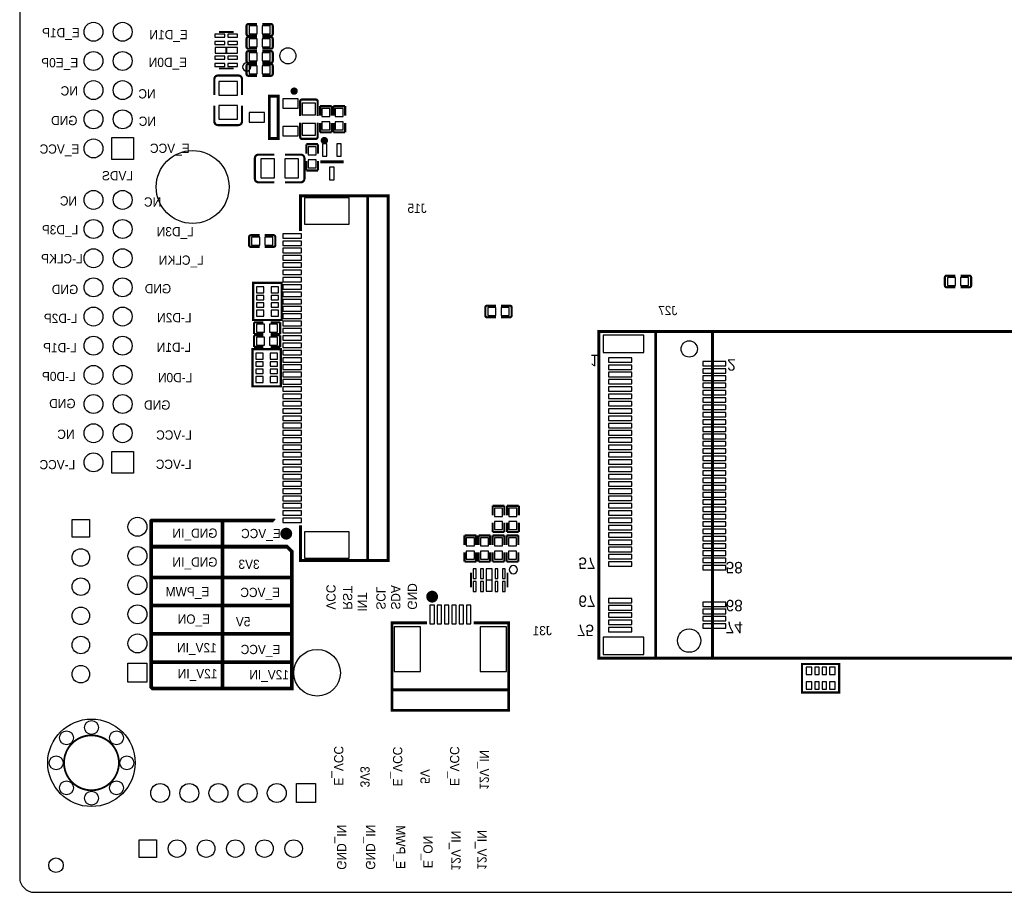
# Model space of a CAD drawing. Extents: x 5 to 312, y -2 to 102.
# Tile 18 of 20: x 177 to 244, y 8 to 68. Entities that reach past the tile are written whole.
import ezdxf

# ---------------------------------------------------------------- set-up
doc = ezdxf.new("R2010")
doc.units = 0
doc.header["$MEASUREMENT"] = 0
for name, color, linetype in [('BG_OUTLINE', 6, 'CONTINUOUS'), ('BG_SILKSCREEN_BOTTOM', 7, 'CONTINUOUS'), ('PG_SILKSCREEN_BOTTOM', 7, 'CONTINUOUS'), ('PIN_BOTTOM', 240, 'CONTINUOUS')]:
    doc.layers.add(name, color=color, linetype=linetype)

msp = doc.modelspace()

# ---------------------------------------------------------------- linework, layer by layer
at = {"layer": 'BG_OUTLINE'}
msp.add_lwpolyline([(278.83524, 98.3234), (177.81944, 98.3234, 0.414214), (176.80344, 97.3074), (176.80344, 9.3218, 0.414214), (177.81944, 8.3058), (310.86464, 8.3058, 0.414214), (311.88064, 9.3218), (311.88064, 97.3074, 0.414214), (310.86464, 98.3234), (282.06104, 98.3234)], format="xyb", close=True, dxfattribs=at)
at = {"layer": 'BG_SILKSCREEN_BOTTOM', "const_width": 0.254}
for points in [[(190.72264, 22.2758), (185.92204, 22.2758), (185.82044, 22.3774), (185.82044, 33.7566), (185.87124, 33.8074), (190.72264, 33.8074), (190.72264, 22.2758), (195.47244, 22.2758), (195.47244, 31.6738), (195.14224, 32.004), (185.82044, 32.004)], [(190.72264, 33.8074), (194.25324, 33.8074), (194.27864, 33.782)], [(195.37084, 29.8958), (185.84584, 29.8958), (185.82044, 29.8704)], [(195.42164, 27.9654), (185.84584, 27.9654), (185.82044, 27.9908)], [(195.44704, 26.035), (185.84584, 26.035), (185.82044, 26.0604)], [(195.39624, 24.0792), (185.89664, 24.0792)]]:
    msp.add_lwpolyline(points, dxfattribs=at)
at = {"layer": 'PG_SILKSCREEN_BOTTOM'}
for points, const_width in [([(192.48974, 67.8373, 0.414253), (192.36274, 67.7103)], 0.15001), ([(194.16253, 67.7103, 0.414253), (194.03553, 67.8373)], 0.15001), ([(192.36274, 67.164, 0.414331), (192.48974, 67.037)], 0.15001), ([(192.48974, 66.9483, 0.414253), (192.36274, 66.8213)], 0.15001), ([(194.03553, 67.037, 0.414331), (194.16253, 67.164)], 0.15001), ([(194.16253, 66.8213, 0.414253), (194.03553, 66.9483)], 0.15001), ([(192.36274, 66.275, 0.414331), (192.48974, 66.148)], 0.15001), ([(194.03553, 66.148, 0.414331), (194.16253, 66.275)], 0.15001), ([(192.48974, 65.9831, 0.414253), (192.36274, 65.8561)], 0.15001), ([(194.16253, 65.8561, 0.414253), (194.03553, 65.9831)], 0.15001), ([(192.36274, 65.3098, 0.414331), (192.48974, 65.1828)], 0.15001), ([(192.48974, 65.0941, 0.414253), (192.36274, 64.9671)], 0.15001), ([(194.03553, 65.1828, 0.414331), (194.16253, 65.3098)], 0.15001), ([(194.16253, 64.9671, 0.414253), (194.03553, 65.0941)], 0.15001), ([(190.40768, 64.31102, 0.414214), (190.15368, 64.05702)], 0.15011), ([(192.0536, 64.05702, 0.414214), (191.7996, 64.31102)], 0.15011), ([(192.36274, 64.4208, 0.414331), (192.48974, 64.2938)], 0.15001), ([(194.03553, 64.2938, 0.414331), (194.16253, 64.4208)], 0.15001), ([(195.75283, 63.2426, 1.000029), (195.50284, 63.2426, 0.999971), (195.75283, 63.2426)], 0.25001), ([(196.1684, 62.66434, 0.414214), (196.0414, 62.53734)], 0.15011), ([(197.24028, 62.53734, 0.414214), (197.11328, 62.66434)], 0.15011), ([(190.15368, 61.16498, 0.414214), (190.40768, 60.91098)], 0.15011), ([(191.7996, 60.91098, 0.414214), (192.0536, 61.16498)], 0.15011), ([(196.0414, 60.09386, 0.414214), (196.1684, 59.96686)], 0.15011), ([(197.11328, 59.96686, 0.414214), (197.24028, 60.09386)], 0.15011), ([(197.82564, 59.85261, 1.000015), (197.57563, 59.85259, 0.999985), (197.82564, 59.85261)], 0.25001), ([(193.18821, 58.88736, 0.414214), (192.93421, 58.63336)], 0.15011), ([(196.33426, 58.63336, 0.414214), (196.08026, 58.88736)], 0.15011), ([(192.93421, 57.24144, 0.414214), (193.18821, 56.98744)], 0.15011), ([(196.08026, 56.98744, 0.414214), (196.33426, 57.24144)], 0.15011), ([(192.66754, 53.3593, 0.414253), (192.54054, 53.2323)], 0.15001), ([(194.34033, 53.2323, 0.414253), (194.21333, 53.3593)], 0.15001), ([(192.54054, 52.686, 0.414331), (192.66754, 52.559)], 0.15001), ([(194.21333, 52.559, 0.414331), (194.34033, 52.686)], 0.15001), ([(240.39414, 50.5904, 0.414331), (240.26714, 50.4634)], 0.15001), ([(242.06693, 50.4634, 0.414331), (241.93993, 50.5904)], 0.15001), ([(240.26714, 49.9171, 0.414253), (240.39414, 49.7901)], 0.15001), ([(241.93993, 49.7901, 0.414253), (242.06693, 49.9171)], 0.15001), ([(208.87274, 48.533, 0.414331), (208.74574, 48.406)], 0.15001), ([(210.54553, 48.406, 0.414331), (210.41853, 48.533)], 0.15001), ([(208.74574, 47.8597, 0.414253), (208.87274, 47.7327)], 0.15001), ([(210.41853, 47.7327, 0.414253), (210.54553, 47.8597)], 0.15001), ([(195.29121, 32.89661, -0.999971), (194.88486, 32.89658, -1.000029), (195.29121, 32.89661)], 0.4064), ([(205.29685, 28.5784, -1.000018), (204.89043, 28.5784, -0.999982), (205.29685, 28.5784)], 0.4064), ([(183.61064, 17.145, 1), (179.84382, 17.22501, 1), (183.61064, 17.145)], 0.127)]:
    msp.add_lwpolyline(points, format="xyb", dxfattribs=dict(at, const_width=const_width))
for points, const_width in [([(192.36274, 67.7103), (192.36274, 67.164)], 0.15001), ([(192.48974, 67.8373), (193.08743, 67.8373)], 0.15001), ([(194.03553, 67.8373), (193.43795, 67.8373)], 0.15001), ([(194.16253, 67.164), (194.16253, 67.7103)], 0.15001), ([(191.47674, 67.28991), (190.47674, 67.28991)], 0.127), ([(192.36274, 66.8213), (192.36274, 66.275)], 0.15001), ([(192.48974, 67.037), (193.08743, 67.037)], 0.15001), ([(192.48974, 66.9483), (193.08743, 66.9483)], 0.15001), ([(194.03553, 67.037), (193.43795, 67.037)], 0.15001), ([(194.03553, 66.9483), (193.43795, 66.9483)], 0.15001), ([(194.16253, 66.275), (194.16253, 66.8213)], 0.15001), ([(192.48974, 66.148), (193.08743, 66.148)], 0.15001), ([(194.03553, 66.148), (193.43795, 66.148)], 0.15001), ([(192.36274, 65.8561), (192.36274, 65.3098)], 0.15001), ([(192.48974, 65.9831), (193.08743, 65.9831)], 0.15001), ([(194.03553, 65.9831), (193.43795, 65.9831)], 0.15001), ([(194.16253, 65.3098), (194.16253, 65.8561)], 0.15001), ([(191.47674, 64.79009), (190.47674, 64.79009)], 0.127), ([(192.36274, 64.9671), (192.36274, 64.4208)], 0.15001), ([(192.48974, 65.1828), (193.08743, 65.1828)], 0.15001), ([(192.48974, 65.0941), (193.08743, 65.0941)], 0.15001), ([(194.03553, 65.1828), (193.43795, 65.1828)], 0.15001), ([(194.03553, 65.0941), (193.43795, 65.0941)], 0.15001), ([(194.16253, 64.4208), (194.16253, 64.9671)], 0.15001), ([(191.7996, 64.31102), (190.40768, 64.31102)], 0.15011), ([(192.48974, 64.2938), (193.08743, 64.2938)], 0.15001), ([(194.03553, 64.2938), (193.43795, 64.2938)], 0.15001), ([(190.15368, 64.05702), (190.15368, 62.98565)], 0.15011), ([(192.0536, 64.05702), (192.0536, 62.98565)], 0.15011), ([(194.52784, 59.99259), (194.52784, 62.89261), (193.92784, 62.89261), (193.92784, 59.99259), (194.52784, 59.99259)], 0.2), ([(190.15368, 61.16498), (190.15368, 62.24118)], 0.15011), ([(192.0536, 61.16498), (192.0536, 62.24118)], 0.15011), ([(196.0414, 62.53734), (196.0414, 61.52794)], 0.15011), ([(197.11328, 62.66434), (196.1684, 62.66434)], 0.15011), ([(197.24028, 62.53734), (197.24028, 61.52794)], 0.15011), ([(197.40924, 61.56551), (197.40924, 62.2155)], 0.15009), ([(197.40924, 62.2155), (198.20924, 62.2155)], 0.15009), ([(198.20924, 62.2155), (198.20924, 61.56551)], 0.15009), ([(198.32364, 61.56551), (198.32364, 62.2155)], 0.15009), ([(198.32364, 62.2155), (199.12364, 62.2155)], 0.15009), ([(199.12364, 62.2155), (199.12364, 61.56551)], 0.15009), ([(190.40768, 60.91098), (191.7996, 60.91098)], 0.15011), ([(196.0414, 60.09386), (196.0414, 61.08649)], 0.15011), ([(197.24028, 60.09386), (197.24028, 61.08649)], 0.15011), ([(197.40924, 61.06569), (197.40924, 60.4157)], 0.15009), ([(198.20924, 60.4157), (198.20924, 61.06569)], 0.15009), ([(198.32364, 61.06569), (198.32364, 60.4157)], 0.15009), ([(199.12364, 60.4157), (199.12364, 61.06569)], 0.15009), ([(197.40924, 60.4157), (198.20924, 60.4157)], 0.15009), ([(198.32364, 60.4157), (199.12364, 60.4157)], 0.15009), ([(196.1684, 59.96686), (197.11328, 59.96686)], 0.15011), ([(196.46944, 58.94931), (196.46944, 59.5993)], 0.15009), ([(196.46944, 59.5993), (197.26944, 59.5993)], 0.15009), ([(197.26944, 59.5993), (197.26944, 58.94931)], 0.15009), ([(193.18821, 58.88736), (194.26441, 58.88736)], 0.15011), ([(196.08026, 58.88736), (195.00889, 58.88736)], 0.15011), ([(192.93421, 58.63336), (192.93421, 57.24144)], 0.15011), ([(196.33426, 57.24144), (196.33426, 58.63336)], 0.15011), ([(196.46944, 58.44949), (196.46944, 57.7995)], 0.15009), ([(197.26944, 57.7995), (197.26944, 58.44949)], 0.15009), ([(199.01563, 58.3946), (197.41564, 58.3946)], 0.2), ([(196.46944, 57.7995), (197.26944, 57.7995)], 0.15009), ([(193.18821, 56.98744), (194.26441, 56.98744)], 0.15011), ([(196.08026, 56.98744), (195.00889, 56.98744)], 0.15011), ([(196.07264, 33.461), (196.07264, 31.061), (202.07263, 31.061), (202.07263, 56.061), (196.07264, 56.061), (196.07264, 53.66101)], 0.2), ([(200.67263, 56.061), (200.67263, 31.061)], 0.2), ([(192.66754, 53.3593), (193.26523, 53.3593)], 0.15001), ([(194.21333, 53.3593), (193.61575, 53.3593)], 0.15001), ([(192.54054, 53.2323), (192.54054, 52.686)], 0.15001), ([(194.34033, 52.686), (194.34033, 53.2323)], 0.15001), ([(192.66754, 52.559), (193.26523, 52.559)], 0.15001), ([(194.21333, 52.559), (193.61575, 52.559)], 0.15001), ([(240.39414, 50.5904), (240.99173, 50.5904)], 0.15001), ([(241.93993, 50.5904), (241.34225, 50.5904)], 0.15001), ([(194.64605, 50.0938), (192.82103, 50.0938), (192.82103, 47.5438), (194.77104, 47.5438), (194.77104, 50.0938), (194.64605, 50.0938)], 0.15001), ([(240.26714, 50.4634), (240.26714, 49.9171)], 0.15001), ([(242.06693, 49.9171), (242.06693, 50.4634)], 0.15001), ([(240.39414, 49.7901), (240.99173, 49.7901)], 0.15001), ([(241.93993, 49.7901), (241.34225, 49.7901)], 0.15001), ([(208.74574, 48.406), (208.74574, 47.8597)], 0.15001), ([(208.87274, 48.533), (209.47033, 48.533)], 0.15001), ([(210.41853, 48.533), (209.82085, 48.533)], 0.15001), ([(210.54553, 47.8597), (210.54553, 48.406)], 0.15001), ([(193.52073, 47.39), (192.87074, 47.39)], 0.15009), ([(192.87074, 47.39), (192.87074, 46.59)], 0.15009), ([(194.02055, 47.39), (194.67053, 47.39)], 0.15009), ([(194.67053, 47.39), (194.67053, 46.59)], 0.15009), ([(208.87274, 47.7327), (209.47033, 47.7327)], 0.15001), ([(210.41853, 47.7327), (209.82085, 47.7327)], 0.15001), ([(192.87074, 46.59), (193.52073, 46.59)], 0.15009), ([(194.67053, 46.59), (194.02055, 46.59)], 0.15009), ([(216.52665, 46.76), (300.52663, 46.76), (300.52663, 24.36), (216.52665, 24.36), (216.52665, 46.76)], 0.2), ([(220.42664, 46.76), (220.42664, 24.36)], 0.2), ([(224.32663, 24.36), (224.32663, 46.76)], 0.2), ([(193.52073, 46.501), (192.87074, 46.501)], 0.15009), ([(192.87074, 46.501), (192.87074, 45.701)], 0.15009), ([(194.02055, 46.501), (194.67053, 46.501)], 0.15009), ([(194.67053, 46.501), (194.67053, 45.701)], 0.15009), ([(194.59525, 45.5472), (192.77023, 45.5472), (192.77023, 42.9972), (194.72024, 42.9972), (194.72024, 45.5472), (194.59525, 45.5472)], 0.15001), ([(192.87074, 45.701), (193.52073, 45.701)], 0.15009), ([(194.67053, 45.701), (194.02055, 45.701)], 0.15009), ([(210.04564, 34.8089), (209.24564, 34.8089)], 0.15009), ([(209.24564, 34.8089), (209.24564, 34.15891)], 0.15009), ([(210.04564, 34.15891), (210.04564, 34.8089)], 0.15009), ([(211.03624, 34.8089), (210.23624, 34.8089)], 0.15009), ([(210.23624, 34.8089), (210.23624, 34.15891)], 0.15009), ([(211.03624, 34.15891), (211.03624, 34.8089)], 0.15009), ([(209.24564, 33.0091), (209.24564, 33.65909)], 0.15009), ([(210.04564, 33.65909), (210.04564, 33.0091)], 0.15009), ([(210.23624, 33.0091), (210.23624, 33.65909)], 0.15009), ([(211.03624, 33.65909), (211.03624, 33.0091)], 0.15009), ([(207.31524, 32.12691), (207.31524, 32.7769)], 0.15009), ([(207.31524, 32.7769), (208.11524, 32.7769)], 0.15009), ([(208.11524, 32.7769), (208.11524, 32.12691)], 0.15009), ([(208.28044, 32.12691), (208.28044, 32.7769)], 0.15009), ([(208.28044, 32.7769), (209.08044, 32.7769)], 0.15009), ([(209.08044, 32.7769), (209.08044, 32.12691)], 0.15009), ([(210.04564, 33.0091), (209.24564, 33.0091)], 0.15009), ([(209.24564, 32.12691), (209.24564, 32.7769)], 0.15009), ([(209.24564, 32.7769), (210.04564, 32.7769)], 0.15009), ([(210.04564, 32.7769), (210.04564, 32.12691)], 0.15009), ([(210.21084, 32.12691), (210.21084, 32.7769)], 0.15009), ([(210.21084, 32.7769), (211.01084, 32.7769)], 0.15009), ([(211.03624, 33.0091), (210.23624, 33.0091)], 0.15009), ([(211.01084, 32.7769), (211.01084, 32.12691)], 0.15009), ([(207.31524, 31.62709), (207.31524, 30.9771)], 0.15009), ([(208.11524, 30.9771), (208.11524, 31.62709)], 0.15009), ([(208.28044, 31.62709), (208.28044, 30.9771)], 0.15009), ([(209.08044, 30.9771), (209.08044, 31.62709)], 0.15009), ([(209.24564, 31.62709), (209.24564, 30.9771)], 0.15009), ([(210.04564, 30.9771), (210.04564, 31.62709)], 0.15009), ([(210.21084, 31.62709), (210.21084, 30.9771)], 0.15009), ([(211.01084, 30.9771), (211.01084, 31.62709)], 0.15009), ([(207.31524, 30.9771), (208.11524, 30.9771)], 0.15009), ([(208.28044, 30.9771), (209.08044, 30.9771)], 0.15009), ([(209.24564, 30.9771), (210.04564, 30.9771)], 0.15009), ([(210.21084, 30.9771), (211.01084, 30.9771)], 0.15009), ([(207.76073, 30.2181), (207.76073, 29.2181)], 0.127), ([(210.26055, 30.2181), (210.26055, 29.2181)], 0.127), ([(207.94363, 26.781), (210.34363, 26.781), (210.34363, 20.78101), (202.34364, 20.78101), (202.34364, 26.781), (204.74364, 26.781)], 0.2), ([(230.46863, 23.83701), (230.46863, 22.012), (233.01864, 22.012), (233.01864, 23.962), (230.46863, 23.962), (230.46863, 23.83701)], 0.15001), ([(210.34363, 22.18101), (202.34364, 22.18101)], 0.2)]:
    msp.add_lwpolyline(points, dxfattribs=dict(at, const_width=const_width))
for points in [[(192.65763, 64.897, 1), (192.08964, 64.897, 1)], [(210.94563, 30.4292, 1), (210.37764, 30.4292, 1)]]:
    msp.add_lwpolyline(points, format="xyb", close=True, dxfattribs=at)
at = {"layer": 'PIN_BOTTOM'}
for points in [[(192.53754, 67.71201), (192.53754, 67.16199), (193.08755, 67.16199), (193.08755, 67.71201)], [(193.43772, 67.71201), (193.43772, 67.16199), (193.98773, 67.16199), (193.98773, 67.71201)], [(190.19924, 66.94), (190.87925, 66.94), (190.87925, 67.14), (190.19924, 67.14)], [(191.07402, 66.94), (191.75403, 66.94), (191.75403, 67.14), (191.07402, 67.14)], [(190.19924, 66.4399), (190.87925, 66.4399), (190.87925, 66.6399), (190.19924, 66.6399)], [(190.20643, 65.84), (190.95644, 65.84), (190.95644, 66.24), (190.20643, 66.24)], [(190.99683, 65.84), (191.74684, 65.84), (191.74684, 66.24), (190.99683, 66.24)], [(191.07402, 66.4399), (191.75403, 66.4399), (191.75403, 66.6399), (191.07402, 66.6399)], [(192.53754, 66.82301), (192.53754, 66.27299), (193.08755, 66.27299), (193.08755, 66.82301)], [(193.43772, 66.82301), (193.43772, 66.27299), (193.98773, 66.27299), (193.98773, 66.82301)], [(190.19924, 65.4401), (190.87925, 65.4401), (190.87925, 65.6401), (190.19924, 65.6401)], [(191.07402, 65.4401), (191.75403, 65.4401), (191.75403, 65.6401), (191.07402, 65.6401)], [(192.53754, 65.85781), (192.53754, 65.30779), (193.08755, 65.30779), (193.08755, 65.85781)], [(193.43772, 65.85781), (193.43772, 65.30779), (193.98773, 65.30779), (193.98773, 65.85781)], [(190.19924, 64.94), (190.87925, 64.94), (190.87925, 65.14), (190.19924, 65.14)], [(191.07402, 64.94), (191.75403, 64.94), (191.75403, 65.14), (191.07402, 65.14)], [(192.53754, 64.96881), (192.53754, 64.41879), (193.08755, 64.41879), (193.08755, 64.96881)], [(193.43772, 64.96881), (193.43772, 64.41879), (193.98773, 64.41879), (193.98773, 64.96881)], [(191.75364, 63.911), (190.45364, 63.911), (190.45364, 62.96099), (191.75364, 62.96099)], [(191.75364, 62.26101), (190.45364, 62.26101), (190.45364, 61.311), (191.75364, 61.311)], [(195.90286, 62.06759), (195.90286, 62.7176), (194.85285, 62.7176), (194.85285, 62.06759)], [(197.09084, 62.41562), (196.19084, 62.41562), (196.19084, 61.61563), (197.09084, 61.61563)], [(193.60284, 61.11758), (193.60284, 61.76759), (192.55283, 61.76759), (192.55283, 61.11758)], [(198.08424, 62.04069), (197.53423, 62.04069), (197.53423, 61.49068), (198.08424, 61.49068)], [(198.99864, 62.04069), (198.44863, 62.04069), (198.44863, 61.49068), (198.99864, 61.49068)], [(195.90286, 60.16757), (195.90286, 60.81758), (194.85285, 60.81758), (194.85285, 60.16757)], [(197.09084, 61.01558), (196.19084, 61.01558), (196.19084, 60.21558), (197.09084, 60.21558)], [(198.08424, 61.14052), (197.53423, 61.14052), (197.53423, 60.59051), (198.08424, 60.59051)], [(198.99864, 61.14052), (198.44863, 61.14052), (198.44863, 60.59051), (198.99864, 60.59051)], [(184.61464, 58.559), (183.11464, 58.559), (183.11464, 60.059), (184.61464, 60.059)], [(197.86564, 59.6196), (197.56564, 59.6196), (197.56564, 58.76959), (197.86564, 58.76959)], [(198.86564, 59.6196), (198.56564, 59.6196), (198.56564, 58.76959), (198.86564, 58.76959)], [(197.14444, 59.42449), (196.59443, 59.42449), (196.59443, 58.87448), (197.14444, 58.87448)], [(194.28425, 57.28739), (194.28425, 58.58739), (193.33424, 58.58739), (193.33424, 57.28739)], [(195.93423, 57.28739), (195.93423, 58.58739), (194.98422, 58.58739), (194.98422, 57.28739)], [(197.14444, 58.52432), (196.59443, 58.52432), (196.59443, 57.97431), (197.14444, 57.97431)], [(198.36564, 58.01961), (198.06564, 58.01961), (198.06564, 57.1696), (198.36564, 57.1696)], [(199.39663, 55.91269), (196.34863, 55.91269), (196.34863, 54.10929), (199.39663, 54.10929)], [(196.13263, 53.46339), (194.86263, 53.46339), (194.86263, 53.15859), (196.13263, 53.15859)], [(192.71534, 53.23401), (192.71534, 52.68399), (193.26535, 52.68399), (193.26535, 53.23401)], [(193.61552, 53.23401), (193.61552, 52.68399), (194.16553, 52.68399), (194.16553, 53.23401)], [(196.13263, 52.96339), (194.86263, 52.96339), (194.86263, 52.65859), (196.13263, 52.65859)], [(196.13263, 52.4634), (194.86263, 52.4634), (194.86263, 52.1586), (196.13263, 52.1586)], [(196.13263, 51.9634), (194.86263, 51.9634), (194.86263, 51.6586), (196.13263, 51.6586)], [(196.13263, 51.4634), (194.86263, 51.4634), (194.86263, 51.1586), (196.13263, 51.1586)], [(196.13263, 50.9634), (194.86263, 50.9634), (194.86263, 50.6586), (196.13263, 50.6586)], [(196.13263, 50.4634), (194.86263, 50.4634), (194.86263, 50.1586), (196.13263, 50.1586)], [(240.99195, 49.91539), (240.99195, 50.46541), (240.44194, 50.46541), (240.44194, 49.91539)], [(241.89213, 49.91539), (241.89213, 50.46541), (241.34212, 50.46541), (241.34212, 49.91539)], [(193.54623, 49.41941), (193.54623, 49.81819), (193.04585, 49.81819), (193.04585, 49.41941)], [(194.54623, 49.41941), (194.54623, 49.81819), (194.04585, 49.81819), (194.04585, 49.41941)], [(196.13263, 49.9634), (194.86263, 49.9634), (194.86263, 49.6586), (196.13263, 49.6586)], [(196.13263, 49.4634), (194.86263, 49.4634), (194.86263, 49.1586), (196.13263, 49.1586)], [(193.54623, 48.91895), (193.54623, 49.21867), (193.04585, 49.21867), (193.04585, 48.91895)], [(193.54623, 48.41893), (193.54623, 48.71865), (193.04585, 48.71865), (193.04585, 48.41893)], [(194.54623, 48.91895), (194.54623, 49.21867), (194.04585, 49.21867), (194.04585, 48.91895)], [(194.54623, 48.41893), (194.54623, 48.71865), (194.04585, 48.71865), (194.04585, 48.41893)], [(196.13263, 48.9634), (194.86263, 48.9634), (194.86263, 48.6586), (196.13263, 48.6586)], [(193.54623, 47.81941), (193.54623, 48.21819), (193.04585, 48.21819), (193.04585, 47.81941)], [(194.54623, 47.81941), (194.54623, 48.21819), (194.04585, 48.21819), (194.04585, 47.81941)], [(196.13263, 48.4634), (194.86263, 48.4634), (194.86263, 48.1586), (196.13263, 48.1586)], [(196.13263, 47.9634), (194.86263, 47.9634), (194.86263, 47.6586), (196.13263, 47.6586)], [(209.47055, 47.85799), (209.47055, 48.40801), (208.92054, 48.40801), (208.92054, 47.85799)], [(210.37073, 47.85799), (210.37073, 48.40801), (209.82072, 48.40801), (209.82072, 47.85799)], [(196.13263, 47.46341), (194.86263, 47.46341), (194.86263, 47.15861), (196.13263, 47.15861)], [(193.59555, 46.71499), (193.59555, 47.26501), (193.04554, 47.26501), (193.04554, 46.71499)], [(194.49573, 46.71499), (194.49573, 47.26501), (193.94572, 47.26501), (193.94572, 46.71499)], [(196.13263, 46.96341), (194.86263, 46.96341), (194.86263, 46.65861), (196.13263, 46.65861)], [(193.59555, 45.82599), (193.59555, 46.37601), (193.04554, 46.37601), (193.04554, 45.82599)], [(194.49573, 45.82599), (194.49573, 46.37601), (193.94572, 46.37601), (193.94572, 45.82599)], [(196.13263, 46.46341), (194.86263, 46.46341), (194.86263, 46.15861), (196.13263, 46.15861)], [(196.13263, 45.96341), (194.86263, 45.96341), (194.86263, 45.65861), (196.13263, 45.65861)], [(216.82665, 46.50999), (216.82665, 45.30999), (219.62664, 45.30999), (219.62664, 46.50999)], [(193.49543, 44.87281), (193.49543, 45.27159), (192.99505, 45.27159), (192.99505, 44.87281)], [(194.49543, 44.87281), (194.49543, 45.27159), (193.99505, 45.27159), (193.99505, 44.87281)], [(196.13263, 45.46341), (194.86263, 45.46341), (194.86263, 45.15861), (196.13263, 45.15861)], [(193.49543, 44.37235), (193.49543, 44.67207), (192.99505, 44.67207), (192.99505, 44.37235)], [(194.49543, 44.37235), (194.49543, 44.67207), (193.99505, 44.67207), (193.99505, 44.37235)], [(196.13263, 44.96341), (194.86263, 44.96341), (194.86263, 44.65861), (196.13263, 44.65861)], [(217.20165, 44.95998), (217.20165, 44.66001), (218.8016, 44.66001), (218.8016, 44.95998)], [(223.65165, 44.70999), (223.65165, 44.41002), (225.2516, 44.41002), (225.2516, 44.70999)], [(193.49543, 43.87233), (193.49543, 44.17205), (192.99505, 44.17205), (192.99505, 43.87233)], [(194.49543, 43.87233), (194.49543, 44.17205), (193.99505, 44.17205), (193.99505, 43.87233)], [(196.13263, 44.46341), (194.86263, 44.46341), (194.86263, 44.15861), (196.13263, 44.15861)], [(196.13263, 43.96341), (194.86263, 43.96341), (194.86263, 43.65861), (196.13263, 43.65861)], [(217.20165, 44.45998), (217.20165, 44.16001), (218.8016, 44.16001), (218.8016, 44.45998)], [(217.20165, 43.95998), (217.20165, 43.66001), (218.8016, 43.66001), (218.8016, 43.95998)], [(223.65165, 44.21), (223.65165, 43.91002), (225.2516, 43.91002), (225.2516, 44.21)], [(193.49543, 43.27281), (193.49543, 43.67159), (192.99505, 43.67159), (192.99505, 43.27281)], [(194.49543, 43.27281), (194.49543, 43.67159), (193.99505, 43.67159), (193.99505, 43.27281)], [(196.13263, 43.46339), (194.86263, 43.46339), (194.86263, 43.15859), (196.13263, 43.15859)], [(217.20165, 43.45998), (217.20165, 43.16001), (218.8016, 43.16001), (218.8016, 43.45998)], [(223.65165, 43.71), (223.65165, 43.41002), (225.2516, 43.41002), (225.2516, 43.71)], [(196.13263, 42.96339), (194.86263, 42.96339), (194.86263, 42.65859), (196.13263, 42.65859)], [(217.20165, 42.95999), (217.20165, 42.66001), (218.8016, 42.66001), (218.8016, 42.95999)], [(223.65165, 43.21), (223.65165, 42.91002), (225.2516, 42.91002), (225.2516, 43.21)], [(223.65165, 42.71), (223.65165, 42.41002), (225.2516, 42.41002), (225.2516, 42.71)], [(196.13263, 42.46339), (194.86263, 42.46339), (194.86263, 42.15859), (196.13263, 42.15859)], [(196.13263, 41.96339), (194.86263, 41.96339), (194.86263, 41.65859), (196.13263, 41.65859)], [(217.20165, 42.45999), (217.20165, 42.16001), (218.8016, 42.16001), (218.8016, 42.45999)], [(217.20165, 41.95999), (217.20165, 41.66001), (218.8016, 41.66001), (218.8016, 41.95999)], [(223.65165, 42.21), (223.65165, 41.91003), (225.2516, 41.91003), (225.2516, 42.21)], [(196.13263, 41.46339), (194.86263, 41.46339), (194.86263, 41.15859), (196.13263, 41.15859)], [(217.20165, 41.45999), (217.20165, 41.16001), (218.8016, 41.16001), (218.8016, 41.45999)], [(223.65165, 41.70998), (223.65165, 41.41), (225.2516, 41.41), (225.2516, 41.70998)], [(223.65165, 41.20998), (223.65165, 40.91), (225.2516, 40.91), (225.2516, 41.20998)], [(196.13263, 40.96339), (194.86263, 40.96339), (194.86263, 40.65859), (196.13263, 40.65859)], [(217.20165, 40.95999), (217.20165, 40.66002), (218.8016, 40.66002), (218.8016, 40.95999)], [(223.65165, 40.70998), (223.65165, 40.41), (225.2516, 40.41), (225.2516, 40.70998)], [(196.13263, 40.46339), (194.86263, 40.46339), (194.86263, 40.15859), (196.13263, 40.15859)], [(196.13263, 39.9634), (194.86263, 39.9634), (194.86263, 39.6586), (196.13263, 39.6586)], [(217.20165, 40.45999), (217.20165, 40.16002), (218.8016, 40.16002), (218.8016, 40.45999)], [(217.20165, 39.95999), (217.20165, 39.66002), (218.8016, 39.66002), (218.8016, 39.95999)], [(223.65165, 40.20998), (223.65165, 39.91), (225.2516, 39.91), (225.2516, 40.20998)], [(196.13263, 39.4634), (194.86263, 39.4634), (194.86263, 39.1586), (196.13263, 39.1586)], [(217.20165, 39.45999), (217.20165, 39.16002), (218.8016, 39.16002), (218.8016, 39.45999)], [(223.65165, 39.70998), (223.65165, 39.41001), (225.2516, 39.41001), (225.2516, 39.70998)], [(223.65165, 39.20998), (223.65165, 38.91001), (225.2516, 38.91001), (225.2516, 39.20998)], [(184.61464, 37.03499), (183.11464, 37.03499), (183.11464, 38.53499), (184.61464, 38.53499)], [(196.13263, 38.9634), (194.86263, 38.9634), (194.86263, 38.6586), (196.13263, 38.6586)], [(217.20165, 38.95999), (217.20165, 38.66002), (218.8016, 38.66002), (218.8016, 38.95999)], [(223.65165, 38.70998), (223.65165, 38.41001), (225.2516, 38.41001), (225.2516, 38.70998)], [(196.13263, 38.4634), (194.86263, 38.4634), (194.86263, 38.1586), (196.13263, 38.1586)], [(196.13263, 37.9634), (194.86263, 37.9634), (194.86263, 37.6586), (196.13263, 37.6586)], [(217.20165, 38.45999), (217.20165, 38.16002), (218.8016, 38.16002), (218.8016, 38.45999)], [(217.20165, 37.96), (217.20165, 37.66002), (218.8016, 37.66002), (218.8016, 37.96)], [(223.65165, 38.20998), (223.65165, 37.91001), (225.2516, 37.91001), (225.2516, 38.20998)], [(196.13263, 37.4634), (194.86263, 37.4634), (194.86263, 37.1586), (196.13263, 37.1586)], [(217.20165, 37.46), (217.20165, 37.16002), (218.8016, 37.16002), (218.8016, 37.46)], [(223.65165, 37.70998), (223.65165, 37.41001), (225.2516, 37.41001), (225.2516, 37.70998)], [(223.65165, 37.20998), (223.65165, 36.91001), (225.2516, 36.91001), (225.2516, 37.20998)], [(196.13263, 36.9634), (194.86263, 36.9634), (194.86263, 36.6586), (196.13263, 36.6586)], [(217.20165, 36.96), (217.20165, 36.66002), (218.8016, 36.66002), (218.8016, 36.96)], [(223.65165, 36.70999), (223.65165, 36.41001), (225.2516, 36.41001), (225.2516, 36.70999)], [(196.13263, 36.4634), (194.86263, 36.4634), (194.86263, 36.1586), (196.13263, 36.1586)], [(196.13263, 35.9634), (194.86263, 35.9634), (194.86263, 35.6586), (196.13263, 35.6586)], [(217.20165, 36.46), (217.20165, 36.16002), (218.8016, 36.16002), (218.8016, 36.46)], [(217.20165, 35.96), (217.20165, 35.66003), (218.8016, 35.66003), (218.8016, 35.96)], [(223.65165, 36.20999), (223.65165, 35.91001), (225.2516, 35.91001), (225.2516, 36.20999)], [(196.13263, 35.4634), (194.86263, 35.4634), (194.86263, 35.1586), (196.13263, 35.1586)], [(217.20165, 35.45998), (217.20165, 35.16), (218.8016, 35.16), (218.8016, 35.45998)], [(223.65165, 35.70999), (223.65165, 35.41001), (225.2516, 35.41001), (225.2516, 35.70999)], [(223.65165, 35.20999), (223.65165, 34.91001), (225.2516, 34.91001), (225.2516, 35.20999)], [(196.13263, 34.96341), (194.86263, 34.96341), (194.86263, 34.65861), (196.13263, 34.65861)], [(196.13263, 34.46341), (194.86263, 34.46341), (194.86263, 34.15861), (196.13263, 34.15861)], [(209.37063, 34.08408), (209.92064, 34.08408), (209.92064, 34.63409), (209.37063, 34.63409)], [(210.36123, 34.08408), (210.91124, 34.08408), (210.91124, 34.63409), (210.36123, 34.63409)], [(217.20165, 34.95998), (217.20165, 34.66), (218.8016, 34.66), (218.8016, 34.95998)], [(217.20165, 34.45998), (217.20165, 34.16), (218.8016, 34.16), (218.8016, 34.45998)], [(223.65165, 34.70999), (223.65165, 34.41002), (225.2516, 34.41002), (225.2516, 34.70999)], [(181.59662, 32.661), (180.39662, 32.661), (180.39662, 33.86099), (181.59662, 33.86099)], [(196.13263, 33.96341), (194.86263, 33.96341), (194.86263, 33.65861), (196.13263, 33.65861)], [(217.20165, 33.95998), (217.20165, 33.66), (218.8016, 33.66), (218.8016, 33.95998)], [(223.65165, 34.20999), (223.65165, 33.91002), (225.2516, 33.91002), (225.2516, 34.20999)], [(209.37063, 33.18391), (209.92064, 33.18391), (209.92064, 33.73392), (209.37063, 33.73392)], [(210.36123, 33.18391), (210.91124, 33.18391), (210.91124, 33.73392), (210.36123, 33.73392)], [(217.20165, 33.45998), (217.20165, 33.16001), (218.8016, 33.16001), (218.8016, 33.45998)], [(223.65165, 33.70999), (223.65165, 33.41002), (225.2516, 33.41002), (225.2516, 33.70999)], [(223.65165, 33.20999), (223.65165, 32.91002), (225.2516, 32.91002), (225.2516, 33.20999)], [(199.39663, 33.01271), (196.34863, 33.01271), (196.34863, 31.20931), (199.39663, 31.20931)], [(207.99024, 32.60209), (207.44023, 32.60209), (207.44023, 32.05208), (207.99024, 32.05208)], [(208.95544, 32.60209), (208.40543, 32.60209), (208.40543, 32.05208), (208.95544, 32.05208)], [(209.92064, 32.60209), (209.37063, 32.60209), (209.37063, 32.05208), (209.92064, 32.05208)], [(210.88584, 32.60209), (210.33583, 32.60209), (210.33583, 32.05208), (210.88584, 32.05208)], [(217.20165, 32.95998), (217.20165, 32.66001), (218.8016, 32.66001), (218.8016, 32.95998)], [(217.20165, 32.45998), (217.20165, 32.16001), (218.8016, 32.16001), (218.8016, 32.45998)], [(223.65165, 32.70999), (223.65165, 32.41002), (225.2516, 32.41002), (225.2516, 32.70999)], [(217.20165, 31.95998), (217.20165, 31.66001), (218.8016, 31.66001), (218.8016, 31.95998)], [(223.65165, 32.20999), (223.65165, 31.91002), (225.2516, 31.91002), (225.2516, 32.20999)], [(207.99024, 31.70192), (207.44023, 31.70192), (207.44023, 31.15191), (207.99024, 31.15191)], [(208.95544, 31.70192), (208.40543, 31.70192), (208.40543, 31.15191), (208.95544, 31.15191)], [(209.92064, 31.70192), (209.37063, 31.70192), (209.37063, 31.15191), (209.92064, 31.15191)], [(210.88584, 31.70192), (210.33583, 31.70192), (210.33583, 31.15191), (210.88584, 31.15191)], [(217.20165, 31.45998), (217.20165, 31.16001), (218.8016, 31.16001), (218.8016, 31.45998)], [(223.65165, 31.71), (223.65165, 31.41002), (225.2516, 31.41002), (225.2516, 31.71)], [(223.65165, 31.21), (223.65165, 30.91002), (225.2516, 30.91002), (225.2516, 31.21)], [(208.11064, 29.81538), (208.11064, 30.49539), (207.91064, 30.49539), (207.91064, 29.81538)], [(208.61074, 29.81538), (208.61074, 30.49539), (208.41074, 30.49539), (208.41074, 29.81538)], [(209.21064, 29.73819), (209.21064, 30.4882), (208.81064, 30.4882), (208.81064, 29.73819)], [(209.61053, 29.81538), (209.61053, 30.49539), (209.41053, 30.49539), (209.41053, 29.81538)], [(210.11063, 29.81538), (210.11063, 30.49539), (209.91063, 30.49539), (209.91063, 29.81538)], [(217.20165, 30.95998), (217.20165, 30.66001), (218.8016, 30.66001), (218.8016, 30.95998)], [(223.65165, 30.71), (223.65165, 30.41002), (225.2516, 30.41002), (225.2516, 30.71)], [(208.11064, 28.94061), (208.11064, 29.62062), (207.91064, 29.62062), (207.91064, 28.94061)], [(208.61074, 28.94061), (208.61074, 29.62062), (208.41074, 29.62062), (208.41074, 28.94061)], [(209.21064, 28.9478), (209.21064, 29.69781), (208.81064, 29.69781), (208.81064, 28.9478)], [(209.61053, 28.94061), (209.61053, 29.62062), (209.41053, 29.62062), (209.41053, 28.94061)], [(210.11063, 28.94061), (210.11063, 29.62062), (209.91063, 29.62062), (209.91063, 28.94061)], [(217.20165, 28.45999), (217.20165, 28.16002), (218.8016, 28.16002), (218.8016, 28.45999)], [(205.24603, 26.721), (205.24603, 27.991), (204.94123, 27.991), (204.94123, 26.721)], [(205.74603, 26.721), (205.74603, 27.991), (205.44123, 27.991), (205.44123, 26.721)], [(206.24602, 26.721), (206.24602, 27.991), (205.94122, 27.991), (205.94122, 26.721)], [(206.74605, 26.721), (206.74605, 27.991), (206.44125, 27.991), (206.44125, 26.721)], [(207.24605, 26.721), (207.24605, 27.991), (206.94125, 27.991), (206.94125, 26.721)], [(207.74605, 26.721), (207.74605, 27.991), (207.44125, 27.991), (207.44125, 26.721)], [(217.20165, 27.95999), (217.20165, 27.66002), (218.8016, 27.66002), (218.8016, 27.95999)], [(223.65165, 28.20998), (223.65165, 27.91), (225.2516, 27.91), (225.2516, 28.20998)], [(223.65165, 27.70998), (223.65165, 27.41), (225.2516, 27.41), (225.2516, 27.70998)], [(217.20165, 27.45999), (217.20165, 27.16002), (218.8016, 27.16002), (218.8016, 27.45999)], [(223.65165, 27.20998), (223.65165, 26.91001), (225.2516, 26.91001), (225.2516, 27.20998)], [(204.29533, 23.457), (204.29533, 26.505), (202.49193, 26.505), (202.49193, 23.457)], [(210.19534, 23.457), (210.19534, 26.505), (208.39194, 26.505), (208.39194, 23.457)], [(217.20165, 26.95999), (217.20165, 26.66002), (218.8016, 26.66002), (218.8016, 26.95999)], [(217.20165, 26.45999), (217.20165, 26.16002), (218.8016, 26.16002), (218.8016, 26.45999)], [(223.65165, 26.70998), (223.65165, 26.41001), (225.2516, 26.41001), (225.2516, 26.70998)], [(216.82665, 25.81001), (216.82665, 24.61001), (219.62664, 24.61001), (219.62664, 25.81001)], [(185.53064, 22.718), (184.23064, 22.718), (184.23064, 24.018), (185.53064, 24.018)], [(231.14303, 23.73719), (230.74425, 23.73719), (230.74425, 23.23681), (231.14303, 23.23681)], [(231.64348, 23.73719), (231.34376, 23.73719), (231.34376, 23.23681), (231.64348, 23.23681)], [(232.14351, 23.73719), (231.84379, 23.73719), (231.84379, 23.23681), (232.14351, 23.23681)], [(232.74302, 23.73719), (232.34424, 23.73719), (232.34424, 23.23681), (232.74302, 23.23681)], [(231.14303, 22.73719), (230.74425, 22.73719), (230.74425, 22.23681), (231.14303, 22.23681)], [(231.64348, 22.73719), (231.34376, 22.73719), (231.34376, 22.23681), (231.64348, 22.23681)], [(232.14351, 22.73719), (231.84379, 22.73719), (231.84379, 22.23681), (232.14351, 22.23681)], [(232.74302, 22.73719), (232.34424, 22.73719), (232.34424, 22.23681), (232.74302, 22.23681)], [(197.08764, 15.763), (197.08764, 14.463), (195.78764, 14.463), (195.78764, 15.763)], [(186.19565, 11.903), (186.19565, 10.703), (184.99565, 10.703), (184.99565, 11.903)]]:
    msp.add_lwpolyline(points, close=True, dxfattribs=at)
for centre, radius in [((181.86464, 67.30901), 0.65), ((183.86464, 67.30901), 0.65), ((195.20144, 65.659), 0.55005), ((181.86464, 65.30899), 0.65), ((183.86464, 65.30899), 0.65), ((181.86464, 63.30899), 0.65), ((183.86464, 63.30899), 0.65), ((181.86464, 61.309), 0.65), ((183.86464, 61.309), 0.65), ((181.86464, 59.309), 0.65), ((188.66524, 56.6674), 2.5), ((181.86464, 55.78498), 0.65), ((183.86464, 55.78498), 0.65), ((181.86464, 53.78498), 0.65), ((183.86464, 53.78498), 0.65), ((181.86464, 51.78499), 0.65), ((183.86464, 51.78499), 0.65), ((181.86464, 49.78499), 0.65), ((183.86464, 49.78499), 0.65), ((181.86464, 47.785), 0.65), ((183.86464, 47.785), 0.65), ((181.86464, 45.785), 0.65), ((183.86464, 45.785), 0.65), ((222.72664, 45.56001), 0.559), ((181.86464, 43.78498), 0.65), ((183.86464, 43.78498), 0.65), ((181.86464, 41.78498), 0.65), ((183.86464, 41.78498), 0.65), ((181.86464, 39.78499), 0.65), ((183.86464, 39.78499), 0.65), ((181.86464, 37.78499), 0.65), ((184.88064, 33.36801), 0.65), ((180.99662, 31.261), 0.6), ((184.88064, 31.36801), 0.65), ((180.99662, 29.261), 0.6), ((184.88064, 29.36799), 0.65), ((180.99662, 27.26101), 0.6), ((184.88064, 27.36799), 0.65), ((222.72664, 25.56), 0.8), ((180.99662, 25.26101), 0.6), ((184.88064, 25.368), 0.65), ((197.20164, 23.35901), 1.6), ((180.99662, 23.26102), 0.6), ((181.72723, 17.18501), 2.99999), ((181.72723, 19.60999), 0.47501), ((180.01222, 18.90001), 0.47501), ((183.44223, 18.90001), 0.47501), ((179.30224, 17.18501), 0.47501), ((179.30224, 17.18501), 0.47501), ((184.15222, 17.18501), 0.47501), ((180.01222, 15.47), 0.47501), ((183.44223, 15.47), 0.47501), ((186.43763, 15.113), 0.65), ((188.43763, 15.113), 0.65), ((190.43765, 15.113), 0.65), ((192.43764, 15.113), 0.65), ((194.43764, 15.113), 0.65), ((181.72723, 14.76002), 0.47501), ((187.59564, 11.303), 0.6), ((189.59564, 11.303), 0.6), ((191.59563, 11.303), 0.6), ((193.59563, 11.303), 0.6), ((195.59563, 11.303), 0.6), ((179.29264, 10.16), 0.5)]:
    msp.add_circle(centre, radius, dxfattribs=at)

# ---------------------------------------------------------------- texts
at = {"layer": 'BG_SILKSCREEN_BOTTOM', "text_generation_flag": 2, "width": 0.96}
for s, p in [('E_D1P', (180.91824, 66.929)), ('E_D1N', (188.33504, 66.802)), ('E_E0P', (180.81664, 64.8716)), ('E_D0N', (188.28424, 64.897)), ('NC', (180.79124, 62.9412)), ('NC', (186.12524, 62.738)), ('GND', (180.76584, 60.9092)), ('NC', (186.15064, 60.8584)), ('E_VCC', (180.89284, 58.9534)), ('E_VCC', (188.46204, 59.0042)), ('LVDS', (184.57584, 57.1246)), ('NC', (180.74044, 55.3974)), ('NC', (186.50624, 55.3212)), ('J15', (204.71804, 54.8894)), ('L_D3P', (180.81664, 53.4162)), ('L_D3N', (188.74144, 53.2892)), ('L-CLKP', (181.12144, 51.435)), ('L_CLKN', (189.42724, 51.3334)), ('GND', (187.19204, 49.3776)), ('GND', (180.81664, 49.3268)), ('L-D2P', (180.76584, 47.3456)), ('L-D2N', (188.58904, 47.3964)), ('J27', (221.91384, 47.879)), ('L-D1P', (180.71504, 45.339)), ('L-D1N', (188.56364, 45.3644)), ('L-D0P', (180.63884, 43.3578)), ('L-D0N', (188.63984, 43.2816)), ('GND', (180.63884, 41.5036)), ('GND', (187.14124, 41.402)), ('NC', (180.56264, 39.3954)), ('L-VCC', (188.61444, 39.3446)), ('L-VCC', (180.61344, 37.3126)), ('L-VCC', (188.58904, 37.338)), ('GND_IN', (190.36704, 32.6136)), ('E_VCC', (194.71044, 32.5882)), ('GND_IN', (190.36704, 30.6324)), ('3V3', (193.26264, 30.48)), ('E_PWM', (189.80824, 28.6004)), ('E_VCC', (194.65964, 28.5496)), ('E_ON', (189.85904, 26.7208)), ('5V', (192.62764, 26.543)), ('J31', (213.30324, 25.9334)), ('12V_IN', (190.31624, 24.765)), ('E_VCC', (194.68504, 24.638)), ('12V_IN', (190.36704, 22.987)), ('12V_IN', (195.26924, 22.9108))]:
    msp.add_text(s, height=0.635, dxfattribs=at).set_placement(p)
for s, p in [('VCC', (197.83464, 27.686)), ('RST', (198.97764, 27.686)), ('SCL', (201.26364, 27.686)), ('SDA', (202.27964, 27.686)), ('GND', (203.42264, 27.686)), ('INT', (199.99364, 27.559)), ('E_VCC', (198.36804, 15.621)), ('E_VCC', (202.40664, 15.5702)), ('E_VCC', (206.31824, 15.5956)), ('12V_IN', (208.35024, 15.3416)), ('3V3', (200.17144, 15.494)), ('5V', (204.28624, 15.748)), ('GND_IN', (198.57124, 9.8552)), ('GND_IN', (200.55244, 9.8552)), ('E_PWM', (202.60984, 9.906)), ('12V_IN', (206.41984, 9.8044)), ('12V_IN', (208.19784, 9.8552)), ('E_ON', (204.48944, 9.9568))]:
    msp.add_text(s, height=0.635, rotation=270, dxfattribs=at).set_placement(p)
at = {"layer": 'PG_SILKSCREEN_BOTTOM', "text_generation_flag": 2}
for s, p in [('1', (215.92662, 45.16001)), ('2', (225.32663, 44.86001)), ('57', (215.12663, 31.26001)), ('58', (225.22663, 30.96001)), ('67', (215.12663, 28.65999)), ('68', (225.22663, 28.35999)), ('75', (215.02663, 26.65999)), ('74', (225.22663, 26.85999))]:
    msp.add_text(s, height=0.7874, rotation=180, dxfattribs=at).set_placement(p)

doc.saveas('drawing.dxf')
